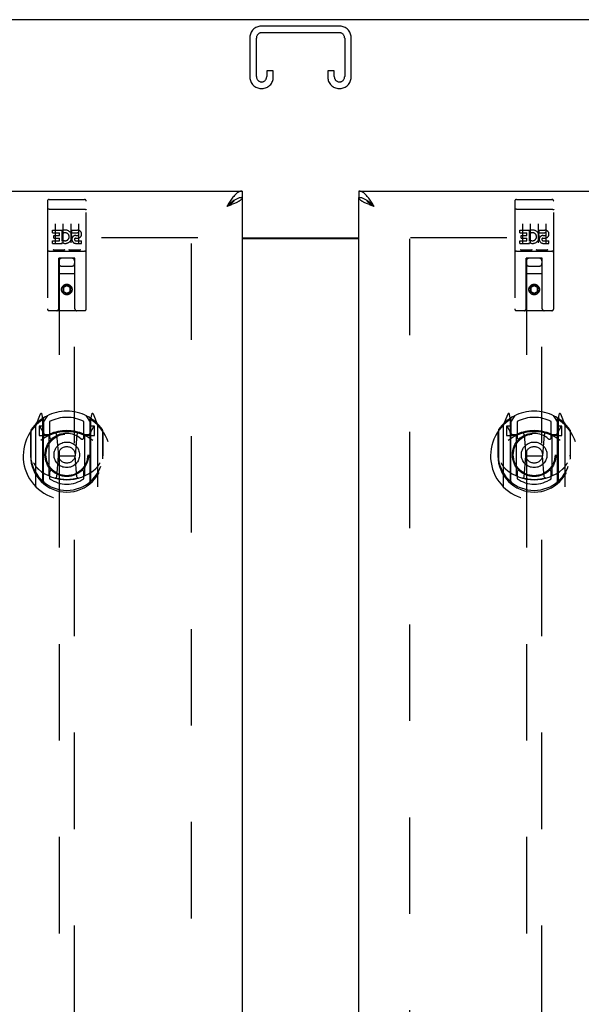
# Model space of a CAD drawing. Header units: inches. Extents: x 0 to 281, y 0 to 182.
# Tile 13 of 20: x 87.54 to 96.55, y 122.2 to 138. Entities that reach past the tile are written whole.
import ezdxf

# ---------------------------------------------------------------- set-up
doc = ezdxf.new("R2010")
doc.units = ezdxf.units.IN
doc.header["$LTSCALE"] = 15.47
doc.header["$MEASUREMENT"] = 0
doc.linetypes.add('HIDDEN', pattern=[0.2, 0.1, -0.1])
doc.layers.get('0').update_dxf_attribs({"linetype": 'CONTINUOUS'})
for name, color, linetype in [('02___PRT_ALL_AXES', 7, 'CONTINUOUS'), ('DEFAULT_2', 8, 'HIDDEN'), ('DIMENSIONS', 7, 'CONTINUOUS')]:
    doc.layers.add(name, color=color, linetype=linetype)
doc.styles.get("Standard").update_dxf_attribs({"font": 'arial.ttf'})
doc.dimstyles.new('DIMSTYLE_1', dxfattribs={"dimtxt": 1.240909, "dimasz": 1.654545, "dimexe": 0.09, "dimexo": 0.07, "dimgap": 0.0375, "dimtad": 0, "dimtih": 1, "dimtoh": 1, "dimzin": 4, "dimdsep": 46, "dimtxsty": 'Standard', "dimblk": '_FILLED', "dimblk1": '_FILLED', "dimblk2": '_FILLED', "dimcen": 0.09, "dimazin": 1, "dimtfac": 1, "dimtdec": 3, "dimtofl": 0, "dimtmove": 0, "dimatfit": 3, "dimldrblk": '_FILLED', "dimfxl": 1, "dimtolj": 1, "dimtzin": 4, "dimarcsym": 0})

# ---------------------------------------------------------------- blocks, each defined once
blk = doc.blocks.new('_FILLED')
at = {"color": 0, "linetype": 'ByBlock'}
blk.add_solid([(0, 0), (-1, 0.2), (-1, -0.2)], dxfattribs=at)
blk = doc.blocks.new('*D8')
at = {"layer": 'DIMENSIONS', "color": 2, "linetype": 'Continuous'}
for p, q in [((92.98, 112.002), (89.671, 112.002)), ((96.605, 112.002), (99.74, 112.002))]:
    blk.add_line(p, q, dxfattribs=at)
at = {"layer": 'DIMENSIONS', "color": 2, "linetype": 'Continuous', "xscale": 1.6545454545, "yscale": 1.6545454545, "zscale": 1.6545454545}
blk.add_blockref('_FILLED', (92.98, 112.002), dxfattribs=at)
at = {"layer": 'DIMENSIONS', "color": 2, "linetype": 'Continuous', "xscale": 1.6545454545, "yscale": 1.6545454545, "zscale": 1.6545454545, "rotation": 180}
blk.add_blockref('_FILLED', (96.605, 112.002), dxfattribs=at)
at = {"layer": 'DIMENSIONS', "color": 2, "linetype": 'Continuous', "insert": (100.361, 112.623), "char_height": 1.2409, "width": 3.37214, "attachment_point": 1, "line_spacing_factor": 0.9}
blk.add_mtext('3.63', dxfattribs=at)
blk = doc.blocks.new('*D16')
at = {"layer": 'DIMENSIONS', "color": 2, "linetype": 'Continuous'}
for p, q in [((87.48, 107.851), (84.61, 107.851)), ((91.105, 107.851), (94.414, 107.851))]:
    blk.add_line(p, q, dxfattribs=at)
at = {"layer": 'DIMENSIONS', "color": 2, "linetype": 'Continuous', "xscale": 1.6545454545, "yscale": 1.6545454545, "zscale": 1.6545454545}
blk.add_blockref('_FILLED', (87.48, 107.851), dxfattribs=at)
at = {"layer": 'DIMENSIONS', "color": 2, "linetype": 'Continuous', "xscale": 1.6545454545, "yscale": 1.6545454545, "zscale": 1.6545454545, "rotation": 180}
blk.add_blockref('_FILLED', (91.105, 107.851), dxfattribs=at)
at = {"layer": 'DIMENSIONS', "color": 2, "linetype": 'Continuous', "insert": (83.99, 108.472), "char_height": 1.2409, "width": 3.37214, "attachment_point": 3, "line_spacing_factor": 0.9}
blk.add_mtext('3.63', dxfattribs=at)

msp = doc.modelspace()

# ---------------------------------------------------------------- linework, layer by layer
at = {"color": 3, "linetype": 'Continuous'}
for p, q in [((127.99, 137.999), (56.094, 137.999)), ((56.417, 135.249), (91.105, 135.249)), ((92.98, 135.249), (127.667, 135.249)), ((91.105, 135.145), (91.105, 54.853)), ((92.98, 54.853), (92.98, 135.145)), ((90.89, 135.014), (90.858, 135.002)), ((91.105, 134.499), (92.98, 134.499)), ((92.98, 134.484), (91.105, 134.484))]:
    msp.add_line(p, q, dxfattribs=at)
at = {"color": 7, "linetype": 'Continuous'}
for p, q in [((91.105, 135.249), (91.105, 135.145)), ((92.98, 135.249), (92.98, 135.145)), ((91.004, 135.116), (90.993, 135.11)), ((93.103, 135.103), (93.092, 135.11))]:
    msp.add_line(p, q, dxfattribs=at)
at = {"color": 3, "linetype": 'Continuous'}
for points in [[(91.105, 135.249), (91.094, 135.248), (91.082, 135.246), (91.071, 135.243), (91.06, 135.239), (91.049, 135.233), (91.037, 135.227), (91.026, 135.219), (91.015, 135.21), (91.004, 135.2), (90.993, 135.189), (90.981, 135.177), (90.97, 135.164), (90.959, 135.15)], [(93.137, 135.136), (93.125, 135.15), (93.114, 135.164), (93.103, 135.177), (93.092, 135.189), (93.081, 135.2), (93.069, 135.21), (93.058, 135.219), (93.047, 135.227), (93.036, 135.233), (93.025, 135.239), (93.013, 135.243), (93.002, 135.246), (92.991, 135.248), (92.98, 135.249)], [(90.959, 135.15), (90.948, 135.136), (90.937, 135.12), (90.925, 135.105), (90.914, 135.088), (90.903, 135.072), (90.892, 135.055), (90.881, 135.037), (90.869, 135.02), (90.858, 135.002)], [(91.008, 135.062), (90.995, 135.056), (90.981, 135.05), (90.967, 135.044), (90.953, 135.038), (90.937, 135.032), (90.922, 135.026), (90.906, 135.02), (90.89, 135.014)], [(91.105, 135.145), (91.104, 135.139), (91.103, 135.133), (91.1, 135.127), (91.096, 135.121), (91.092, 135.115), (91.086, 135.109), (91.079, 135.103), (91.072, 135.097), (91.063, 135.091), (91.054, 135.085), (91.044, 135.08), (91.033, 135.074), (91.021, 135.068), (91.008, 135.062)], [(93.089, 135.056), (93.076, 135.062), (93.064, 135.068), (93.052, 135.074), (93.041, 135.08), (93.031, 135.085), (93.021, 135.091), (93.013, 135.097), (93.005, 135.103), (92.998, 135.109), (92.993, 135.115), (92.988, 135.121), (92.984, 135.127), (92.982, 135.133), (92.98, 135.139), (92.98, 135.145)], [(93.226, 135.002), (93.194, 135.014), (93.178, 135.02), (93.162, 135.026), (93.147, 135.032), (93.132, 135.038), (93.117, 135.044), (93.103, 135.05), (93.089, 135.056)], [(93.226, 135.002), (93.215, 135.02), (93.204, 135.037), (93.193, 135.055), (93.181, 135.072), (93.17, 135.088), (93.159, 135.105), (93.148, 135.12), (93.137, 135.136)]]:
    msp.add_lwpolyline(points, dxfattribs=at)
at = {"color": 7, "linetype": 'Continuous'}
for points in [[(90.993, 135.11), (90.981, 135.103), (90.97, 135.096), (90.959, 135.088), (90.948, 135.079), (90.937, 135.071), (90.925, 135.062), (90.914, 135.052), (90.903, 135.042), (90.892, 135.033), (90.881, 135.023), (90.869, 135.012), (90.858, 135.002)], [(90.989, 135.108), (90.985, 135.102), (90.98, 135.095), (90.974, 135.088), (90.967, 135.081), (90.959, 135.074), (90.951, 135.066), (90.942, 135.059), (90.933, 135.052), (90.923, 135.045), (90.913, 135.038), (90.902, 135.031), (90.891, 135.024), (90.881, 135.017), (90.869, 135.009), (90.858, 135.002)], [(91.105, 135.145), (91.094, 135.144), (91.082, 135.143), (91.071, 135.142), (91.06, 135.139), (91.049, 135.136), (91.037, 135.132), (91.026, 135.127), (91.015, 135.122), (91.004, 135.116)], [(93.092, 135.11), (93.081, 135.116), (93.069, 135.122), (93.058, 135.127), (93.047, 135.132), (93.036, 135.136), (93.025, 135.139), (93.013, 135.142), (93.002, 135.143), (92.991, 135.144), (92.98, 135.145)], [(93.226, 135.002), (93.215, 135.009), (93.204, 135.017), (93.193, 135.024), (93.182, 135.031), (93.172, 135.038), (93.162, 135.045), (93.152, 135.052), (93.142, 135.059), (93.134, 135.066), (93.125, 135.074), (93.118, 135.081), (93.111, 135.088), (93.105, 135.095), (93.099, 135.102), (93.096, 135.108)], [(93.226, 135.002), (93.215, 135.012), (93.204, 135.023), (93.193, 135.033), (93.181, 135.042), (93.17, 135.052), (93.159, 135.062), (93.148, 135.071), (93.137, 135.079), (93.125, 135.088), (93.114, 135.096), (93.103, 135.103)]]:
    msp.add_lwpolyline(points, dxfattribs=at)
at = {"layer": '02___PRT_ALL_AXES', "color": 8, "linetype": 'HIDDEN'}
for p, q in [((88.01, 135.116), (88.575, 135.116)), ((95.51, 135.116), (96.075, 135.116)), ((88.06, 134.581), (88.06, 134.624)), ((88.06, 134.624), (88.217, 134.624)), ((88.06, 134.581), (88.174, 134.581)), ((88.174, 134.539), (88.174, 134.581)), ((88.217, 134.446), (88.217, 134.624)), ((88.241, 134.575), (88.224, 134.615)), ((88.373, 134.581), (88.373, 134.624)), ((88.373, 134.624), (88.465, 134.624)), ((88.373, 134.581), (88.465, 134.581)), ((95.56, 134.581), (95.56, 134.624)), ((95.56, 134.624), (95.717, 134.624)), ((95.56, 134.581), (95.674, 134.581)), ((95.674, 134.539), (95.674, 134.581)), ((95.717, 134.446), (95.717, 134.624)), ((95.741, 134.575), (95.724, 134.615)), ((95.873, 134.581), (95.873, 134.624)), ((95.873, 134.624), (95.965, 134.624)), ((95.873, 134.581), (95.965, 134.581)), ((88.06, 134.41), (88.06, 134.453)), ((88.06, 134.453), (88.174, 134.453)), ((88.082, 134.496), (88.082, 134.539)), ((88.082, 134.539), (88.174, 134.539)), ((88.082, 134.496), (88.174, 134.496)), ((88.174, 134.453), (88.174, 134.496)), ((88.217, 134.446), (88.23, 134.465)), ((88.217, 134.41), (88.217, 134.423)), ((88.22, 134.421), (88.217, 134.423)), ((88.433, 134.496), (88.479, 134.496)), ((88.437, 134.537), (88.465, 134.537)), ((88.437, 134.453), (88.529, 134.453)), ((88.529, 134.41), (88.529, 134.453)), ((95.56, 134.41), (95.56, 134.453)), ((95.56, 134.453), (95.674, 134.453)), ((95.582, 134.496), (95.582, 134.539)), ((95.582, 134.539), (95.674, 134.539)), ((95.582, 134.496), (95.674, 134.496)), ((95.674, 134.453), (95.674, 134.496)), ((95.717, 134.446), (95.73, 134.465)), ((95.717, 134.41), (95.717, 134.423)), ((95.72, 134.421), (95.717, 134.423)), ((95.933, 134.496), (95.979, 134.496)), ((95.937, 134.537), (95.965, 134.537)), ((95.937, 134.453), (96.029, 134.453)), ((96.029, 134.41), (96.029, 134.453)), ((88.01, 134.288), (88.575, 134.288)), ((88.06, 134.41), (88.217, 134.41)), ((88.437, 134.41), (88.529, 134.41)), ((95.51, 134.288), (96.075, 134.288)), ((95.56, 134.41), (95.717, 134.41)), ((95.937, 134.41), (96.029, 134.41))]:
    msp.add_line(p, q, dxfattribs=at)
for centre in [(88.292, 133.671), (95.792, 133.671)]:
    msp.add_circle(centre, 0.085, dxfattribs=at)
for centre, radius, start, end in [((88.266, 134.517), 0.107, 244.2636, 113.4027), ((88.266, 134.517), 0.0639, 234.8895, 113.4026), ((88.465, 134.559), 0.0644, 282.2995, 90.0775), ((88.465, 134.559), 0.0219, 269.9011, 90), ((95.766, 134.517), 0.107, 244.2636, 113.4027), ((95.766, 134.517), 0.0639, 234.8895, 113.4026), ((95.965, 134.559), 0.0644, 282.2995, 90.0775), ((95.965, 134.559), 0.0219, 269.9011, 90), ((88.437, 134.474), 0.0635, 90, 270), ((88.437, 134.475), 0.0219, 100.307, 270), ((95.937, 134.474), 0.0635, 90, 270), ((95.937, 134.475), 0.0219, 100.307, 270)]:
    msp.add_arc(centre, radius, start, end, dxfattribs=at)
at = {"layer": 'DEFAULT_2', "color": 8, "linetype": 'HIDDEN'}
for p, q in [((92.675, 137.895), (91.41, 137.895)), ((91.424, 137.791), (92.661, 137.791)), ((91.23, 137.715), (91.23, 137.075)), ((91.334, 137.089), (91.334, 137.701)), ((92.751, 137.701), (92.751, 137.089)), ((92.855, 137.075), (92.855, 137.715)), ((91.501, 137.176), (91.501, 137.089)), ((91.605, 137.176), (91.501, 137.176)), ((91.605, 137.075), (91.605, 137.176)), ((92.48, 137.176), (92.48, 137.075)), ((92.584, 137.176), (92.48, 137.176)), ((92.584, 137.089), (92.584, 137.176)), ((91.41, 136.895), (91.425, 136.895)), ((92.66, 136.895), (92.675, 136.895)), ((87.98, 135.086), (87.98, 133.361)), ((88.075, 135.116), (88.26, 135.116)), ((88.325, 135.116), (88.51, 135.116)), ((88.605, 133.361), (88.605, 135.086)), ((95.48, 135.086), (95.48, 133.361)), ((95.575, 135.116), (95.76, 135.116)), ((95.825, 135.116), (96.01, 135.116)), ((96.105, 133.361), (96.105, 135.086)), ((87.996, 134.958), (87.996, 134.957)), ((87.997, 134.958), (87.996, 134.958)), ((87.998, 134.958), (87.997, 134.958)), ((87.999, 134.958), (87.998, 134.958)), ((87.999, 134.958), (87.999, 134.958)), ((88, 134.958), (87.999, 134.958)), ((88.001, 134.958), (88, 134.958)), ((88.002, 134.958), (88.001, 134.958)), ((88.003, 134.958), (88.002, 134.958)), ((88.003, 134.958), (88.003, 134.958)), ((88.004, 134.958), (88.003, 134.958)), ((88.005, 134.958), (88.004, 134.958)), ((88.006, 134.958), (88.005, 134.958)), ((88.007, 134.958), (88.006, 134.958)), ((88.008, 134.958), (88.007, 134.958)), ((88.008, 134.958), (88.008, 134.958)), ((88.009, 134.958), (88.008, 134.958)), ((88.009, 134.958), (88.575, 134.958)), ((88.575, 134.958), (88.576, 134.958)), ((88.576, 134.958), (88.576, 134.958)), ((88.576, 134.958), (88.577, 134.958)), ((88.577, 134.958), (88.578, 134.958)), ((88.578, 134.958), (88.579, 134.958)), ((88.579, 134.958), (88.58, 134.958)), ((88.58, 134.958), (88.581, 134.958)), ((88.581, 134.958), (88.581, 134.958)), ((88.581, 134.958), (88.582, 134.958)), ((88.582, 134.958), (88.583, 134.958)), ((88.583, 134.958), (88.584, 134.958)), ((88.584, 134.958), (88.585, 134.958)), ((88.585, 134.958), (88.585, 134.958)), ((88.585, 134.958), (88.586, 134.958)), ((88.586, 134.958), (88.587, 134.958)), ((88.587, 134.958), (88.588, 134.958)), ((95.496, 134.958), (95.496, 134.957)), ((95.498, 134.958), (95.497, 134.958)), ((95.499, 134.958), (95.498, 134.958)), ((95.5, 134.958), (95.499, 134.958)), ((95.501, 134.958), (95.5, 134.958)), ((95.501, 134.958), (95.501, 134.958)), ((95.502, 134.958), (95.501, 134.958)), ((95.503, 134.958), (95.502, 134.958)), ((95.504, 134.958), (95.503, 134.958)), ((95.505, 134.958), (95.504, 134.958)), ((95.506, 134.958), (95.505, 134.958)), ((95.506, 134.958), (95.506, 134.958)), ((95.507, 134.958), (95.506, 134.958)), ((95.508, 134.958), (95.507, 134.958)), ((95.509, 134.958), (95.508, 134.958)), ((95.51, 134.958), (95.509, 134.958)), ((95.51, 134.958), (96.075, 134.958)), ((96.075, 134.958), (96.076, 134.958)), ((96.076, 134.958), (96.077, 134.958)), ((96.077, 134.958), (96.078, 134.958)), ((96.078, 134.958), (96.078, 134.958)), ((96.078, 134.958), (96.079, 134.958)), ((96.079, 134.958), (96.08, 134.958)), ((96.08, 134.958), (96.081, 134.958)), ((96.081, 134.958), (96.082, 134.958)), ((96.082, 134.958), (96.083, 134.958)), ((96.083, 134.958), (96.083, 134.958)), ((96.083, 134.958), (96.084, 134.958)), ((96.084, 134.958), (96.085, 134.958)), ((96.085, 134.958), (96.086, 134.958)), ((96.086, 134.958), (96.087, 134.958)), ((96.087, 134.958), (96.087, 134.958)), ((96.087, 134.958), (96.088, 134.958)), ((88.105, 134.725), (88.105, 134.419)), ((88.23, 134.725), (88.23, 134.419)), ((88.355, 134.725), (88.355, 134.419)), ((88.48, 134.725), (88.48, 134.419)), ((95.605, 134.725), (95.605, 134.419)), ((95.73, 134.725), (95.73, 134.419)), ((95.855, 134.725), (95.855, 134.419)), ((95.98, 134.725), (95.98, 134.419)), ((90.396, 134.499), (57.792, 134.499)), ((90.292, 55.514), (90.292, 134.484)), ((126.292, 134.499), (93.688, 134.499)), ((93.792, 134.484), (93.792, 55.514)), ((88.01, 134.288), (88.575, 134.288)), ((95.51, 134.288), (96.075, 134.288)), ((95.753, 134.304), (95.581, 134.304)), ((96.003, 134.304), (95.831, 134.304)), ((88.162, 133.361), (88.166, 134.171)), ((88.167, 134.171), (88.166, 134.171)), ((88.167, 134.171), (88.167, 97.17)), ((88.417, 134.171), (88.167, 134.171)), ((88.417, 97.17), (88.417, 134.171)), ((88.419, 134.171), (88.417, 134.171)), ((88.422, 133.361), (88.419, 134.171)), ((95.662, 133.361), (95.666, 134.171)), ((95.667, 134.171), (95.666, 134.171)), ((95.667, 134.171), (95.667, 97.17)), ((95.917, 134.171), (95.667, 134.171)), ((95.917, 97.17), (95.917, 134.171)), ((95.919, 134.171), (95.917, 134.171)), ((95.922, 133.361), (95.919, 134.171)), ((88.207, 134.046), (88.377, 134.046)), ((95.707, 134.046), (95.877, 134.046)), ((88.42, 133.921), (88.165, 133.921)), ((95.92, 133.921), (95.665, 133.921)), ((88.292, 133.743), (88.23, 133.707)), ((88.23, 133.707), (88.23, 133.635)), ((88.23, 133.707), (88.24, 133.701)), ((88.23, 133.635), (88.24, 133.641)), ((88.23, 133.635), (88.292, 133.599)), ((88.292, 133.732), (88.24, 133.701)), ((88.24, 133.701), (88.24, 133.641)), ((88.24, 133.641), (88.292, 133.61)), ((88.292, 133.743), (88.292, 133.732)), ((88.355, 133.707), (88.292, 133.743)), ((88.345, 133.701), (88.292, 133.732)), ((88.292, 133.61), (88.345, 133.641)), ((88.292, 133.599), (88.355, 133.635)), ((88.355, 133.707), (88.345, 133.701)), ((88.345, 133.641), (88.345, 133.701)), ((88.355, 133.635), (88.345, 133.641)), ((88.355, 133.635), (88.355, 133.707)), ((95.792, 133.743), (95.73, 133.707)), ((95.73, 133.707), (95.73, 133.635)), ((95.73, 133.707), (95.74, 133.701)), ((95.73, 133.635), (95.74, 133.641)), ((95.73, 133.635), (95.792, 133.599)), ((95.792, 133.732), (95.74, 133.701)), ((95.74, 133.701), (95.74, 133.641)), ((95.74, 133.641), (95.792, 133.61)), ((95.792, 133.743), (95.792, 133.732)), ((95.855, 133.707), (95.792, 133.743)), ((95.845, 133.701), (95.792, 133.732)), ((95.792, 133.61), (95.845, 133.641)), ((95.792, 133.599), (95.855, 133.635)), ((95.855, 133.707), (95.845, 133.701)), ((95.845, 133.641), (95.845, 133.701)), ((95.855, 133.635), (95.845, 133.641)), ((95.855, 133.635), (95.855, 133.707)), ((88.292, 133.599), (88.292, 133.61)), ((95.792, 133.599), (95.792, 133.61)), ((88.575, 133.331), (88.01, 133.331)), ((96.075, 133.331), (95.51, 133.331)), ((87.867, 131.671), (87.797, 131.496)), ((87.889, 131.591), (87.888, 131.591)), ((87.888, 131.591), (87.888, 131.591)), ((87.888, 131.591), (87.888, 131.591)), ((87.91, 131.588), (87.896, 131.668)), ((87.91, 130.571), (87.91, 131.588)), ((87.917, 131.54), (87.987, 131.649)), ((87.917, 130.596), (87.917, 131.599)), ((87.92, 131.575), (87.92, 131.367)), ((88.597, 131.649), (88.667, 131.54)), ((88.665, 131.367), (88.665, 131.575)), ((88.667, 130.596), (88.667, 131.599)), ((88.689, 131.668), (88.675, 131.588)), ((88.675, 131.588), (88.675, 130.571)), ((88.696, 131.591), (88.692, 131.594)), ((88.788, 131.496), (88.718, 131.671)), ((95.367, 131.671), (95.297, 131.496)), ((95.389, 131.591), (95.388, 131.591)), ((95.388, 131.591), (95.388, 131.591)), ((95.388, 131.591), (95.388, 131.591)), ((95.41, 131.588), (95.396, 131.668)), ((95.41, 130.571), (95.41, 131.588)), ((95.417, 131.54), (95.487, 131.649)), ((95.417, 130.596), (95.417, 131.599)), ((95.42, 131.575), (95.42, 131.367)), ((96.097, 131.649), (96.167, 131.54)), ((96.165, 131.367), (96.165, 131.575)), ((96.167, 130.596), (96.167, 131.599)), ((96.189, 131.668), (96.175, 131.588)), ((96.175, 131.588), (96.175, 130.571)), ((96.196, 131.591), (96.192, 131.594)), ((96.288, 131.496), (96.218, 131.671)), ((87.717, 131.412), (87.717, 130.955)), ((87.792, 131.485), (87.792, 130.518)), ((87.85, 131.48), (87.85, 131.33)), ((87.917, 131.48), (87.85, 131.48)), ((87.858, 131.473), (87.887, 131.427)), ((88.017, 131.553), (88.017, 131.3)), ((88.567, 131.3), (88.567, 131.553)), ((88.735, 131.48), (88.667, 131.48)), ((88.697, 131.427), (88.726, 131.473)), ((88.735, 131.33), (88.735, 131.48)), ((88.792, 130.518), (88.792, 131.485)), ((88.867, 131.412), (88.867, 130.955)), ((95.217, 131.412), (95.217, 130.955)), ((95.292, 131.485), (95.292, 130.518)), ((95.35, 131.48), (95.35, 131.33)), ((95.417, 131.48), (95.35, 131.48)), ((95.358, 131.473), (95.387, 131.427)), ((95.517, 131.553), (95.517, 131.3)), ((96.067, 131.3), (96.067, 131.553)), ((96.235, 131.48), (96.167, 131.48)), ((96.197, 131.427), (96.226, 131.473)), ((96.235, 131.33), (96.235, 131.48)), ((96.292, 130.518), (96.292, 131.485)), ((96.367, 131.412), (96.367, 130.955)), ((87.71, 131.39), (87.71, 131.001)), ((87.85, 131.33), (87.91, 131.33)), ((88.01, 131.329), (87.937, 131.329)), ((87.94, 131.347), (88.006, 131.347)), ((88.01, 130.688), (88.01, 131.319)), ((88.129, 131.346), (88.16, 131.001)), ((88.455, 131.346), (88.425, 131.001)), ((88.647, 131.329), (88.575, 131.329)), ((88.575, 131.319), (88.575, 130.688)), ((88.579, 131.347), (88.645, 131.347)), ((88.675, 131.33), (88.735, 131.33)), ((88.875, 131.001), (88.875, 131.39)), ((95.21, 131.39), (95.21, 131.001)), ((95.35, 131.33), (95.41, 131.33)), ((95.51, 131.329), (95.437, 131.329)), ((95.44, 131.347), (95.506, 131.347)), ((95.51, 130.688), (95.51, 131.319)), ((95.629, 131.346), (95.66, 131.001)), ((95.955, 131.346), (95.925, 131.001)), ((96.147, 131.329), (96.075, 131.329)), ((96.075, 131.319), (96.075, 130.688)), ((96.079, 131.347), (96.145, 131.347)), ((96.175, 131.33), (96.235, 131.33)), ((96.375, 131.001), (96.375, 131.39)), ((87.71, 131.001), (87.725, 131.001)), ((87.717, 130.955), (87.717, 130.952)), ((88.13, 130.662), (88.16, 131.001)), ((88.16, 131.001), (88.425, 131.001)), ((88.455, 130.662), (88.425, 131.001)), ((88.875, 131.001), (88.86, 131.001)), ((88.867, 130.955), (88.867, 130.952)), ((95.21, 131.001), (95.225, 131.001)), ((95.217, 130.955), (95.217, 130.952)), ((95.63, 130.662), (95.66, 131.001)), ((95.66, 131.001), (95.925, 131.001)), ((95.955, 130.662), (95.925, 131.001)), ((96.375, 131.001), (96.36, 131.001)), ((96.367, 130.955), (96.367, 130.952)), ((88.017, 130.739), (88.017, 130.636)), ((88.567, 130.636), (88.567, 130.739)), ((95.517, 130.739), (95.517, 130.636)), ((96.067, 130.636), (96.067, 130.739))]:
    msp.add_line(p, q, dxfattribs=at)
for points in [[(87.996, 134.957), (87.995, 134.957), (87.995, 134.957), (87.994, 134.957), (87.994, 134.957), (87.994, 134.957), (87.993, 134.957), (87.993, 134.957), (87.993, 134.957), (87.992, 134.957), (87.992, 134.957), (87.992, 134.957), (87.991, 134.957), (87.991, 134.957), (87.991, 134.957), (87.99, 134.957), (87.99, 134.956), (87.99, 134.956), (87.989, 134.956), (87.989, 134.956), (87.989, 134.956), (87.989, 134.956), (87.988, 134.956), (87.988, 134.956), (87.988, 134.956), (87.987, 134.956), (87.987, 134.956), (87.987, 134.956), (87.987, 134.956), (87.986, 134.956), (87.986, 134.955), (87.986, 134.955), (87.986, 134.955), (87.985, 134.955), (87.985, 134.955), (87.985, 134.955), (87.985, 134.955), (87.984, 134.955), (87.984, 134.955), (87.984, 134.955), (87.984, 134.955), (87.983, 134.954), (87.983, 134.954), (87.983, 134.954), (87.983, 134.954), (87.983, 134.954), (87.983, 134.954), (87.982, 134.954), (87.982, 134.954), (87.982, 134.954), (87.982, 134.954), (87.982, 134.954), (87.982, 134.953), (87.981, 134.953), (87.981, 134.953), (87.981, 134.953), (87.981, 134.953), (87.981, 134.953), (87.981, 134.953), (87.981, 134.953), (87.981, 134.953), (87.98, 134.953), (87.98, 134.952), (87.98, 134.952), (87.98, 134.952), (87.98, 134.952), (87.98, 134.952), (87.98, 134.952), (87.98, 134.952), (87.98, 134.952), (87.98, 134.952), (87.98, 134.952), (87.98, 134.951), (87.98, 134.951), (87.98, 134.951), (87.98, 134.951), (87.98, 134.951), (87.98, 134.951)], [(88.588, 134.958), (88.588, 134.957), (88.589, 134.957), (88.589, 134.957), (88.59, 134.957), (88.59, 134.957), (88.59, 134.957), (88.591, 134.957), (88.591, 134.957), (88.591, 134.957), (88.592, 134.957), (88.592, 134.957), (88.592, 134.957), (88.593, 134.957), (88.593, 134.957), (88.593, 134.957), (88.594, 134.957), (88.594, 134.957), (88.594, 134.956), (88.595, 134.956), (88.595, 134.956), (88.595, 134.956), (88.596, 134.956), (88.596, 134.956), (88.596, 134.956), (88.597, 134.956), (88.597, 134.956), (88.597, 134.956), (88.597, 134.956), (88.598, 134.956), (88.598, 134.956), (88.598, 134.956), (88.598, 134.955), (88.599, 134.955), (88.599, 134.955), (88.599, 134.955), (88.599, 134.955), (88.6, 134.955), (88.6, 134.955), (88.6, 134.955), (88.6, 134.955), (88.601, 134.955), (88.601, 134.955), (88.601, 134.954), (88.601, 134.954), (88.601, 134.954), (88.602, 134.954), (88.602, 134.954), (88.602, 134.954), (88.602, 134.954), (88.602, 134.954), (88.602, 134.954), (88.603, 134.954), (88.603, 134.954), (88.603, 134.953), (88.603, 134.953), (88.603, 134.953), (88.603, 134.953), (88.603, 134.953), (88.604, 134.953), (88.604, 134.953), (88.604, 134.953), (88.604, 134.953), (88.604, 134.953), (88.604, 134.952), (88.604, 134.952), (88.604, 134.952), (88.604, 134.952), (88.604, 134.952), (88.604, 134.952), (88.604, 134.952), (88.605, 134.952), (88.605, 134.952), (88.605, 134.952), (88.605, 134.951), (88.605, 134.951), (88.605, 134.951), (88.605, 134.951), (88.605, 134.951), (88.605, 134.951)], [(95.496, 134.957), (95.495, 134.957), (95.495, 134.957), (95.494, 134.957), (95.494, 134.957), (95.494, 134.957), (95.493, 134.957), (95.493, 134.957), (95.493, 134.957), (95.492, 134.957), (95.492, 134.957), (95.492, 134.957), (95.491, 134.957), (95.491, 134.957), (95.491, 134.957), (95.49, 134.957), (95.49, 134.956), (95.49, 134.956), (95.489, 134.956), (95.489, 134.956), (95.489, 134.956), (95.489, 134.956), (95.488, 134.956), (95.488, 134.956), (95.488, 134.956), (95.487, 134.956), (95.487, 134.956), (95.487, 134.956), (95.487, 134.956), (95.486, 134.956), (95.486, 134.955), (95.486, 134.955), (95.486, 134.955), (95.485, 134.955), (95.485, 134.955), (95.485, 134.955), (95.485, 134.955), (95.484, 134.955), (95.484, 134.955), (95.484, 134.955), (95.484, 134.955), (95.483, 134.954), (95.483, 134.954), (95.483, 134.954), (95.483, 134.954), (95.483, 134.954), (95.483, 134.954), (95.482, 134.954), (95.482, 134.954), (95.482, 134.954), (95.482, 134.954), (95.482, 134.954), (95.482, 134.953), (95.481, 134.953), (95.481, 134.953), (95.481, 134.953), (95.481, 134.953), (95.481, 134.953), (95.481, 134.953), (95.481, 134.953), (95.481, 134.953), (95.48, 134.953), (95.48, 134.952), (95.48, 134.952), (95.48, 134.952), (95.48, 134.952), (95.48, 134.952), (95.48, 134.952), (95.48, 134.952), (95.48, 134.952), (95.48, 134.952), (95.48, 134.952), (95.48, 134.951), (95.48, 134.951), (95.48, 134.951), (95.48, 134.951), (95.48, 134.951), (95.48, 134.951)], [(95.497, 134.958), (95.497, 134.958), (95.496, 134.958)], [(96.088, 134.958), (96.089, 134.957), (96.089, 134.957), (96.09, 134.957), (96.09, 134.957), (96.09, 134.957), (96.091, 134.957), (96.091, 134.957), (96.091, 134.957), (96.092, 134.957), (96.092, 134.957), (96.092, 134.957), (96.093, 134.957), (96.093, 134.957), (96.093, 134.957), (96.094, 134.957), (96.094, 134.957), (96.094, 134.956), (96.095, 134.956), (96.095, 134.956), (96.095, 134.956), (96.096, 134.956), (96.096, 134.956), (96.096, 134.956), (96.097, 134.956), (96.097, 134.956), (96.097, 134.956), (96.097, 134.956), (96.098, 134.956), (96.098, 134.956), (96.098, 134.956), (96.098, 134.955), (96.099, 134.955), (96.099, 134.955), (96.099, 134.955), (96.099, 134.955), (96.1, 134.955), (96.1, 134.955), (96.1, 134.955), (96.1, 134.955), (96.101, 134.955), (96.101, 134.955), (96.101, 134.954), (96.101, 134.954), (96.101, 134.954), (96.102, 134.954), (96.102, 134.954), (96.102, 134.954), (96.102, 134.954), (96.102, 134.954), (96.102, 134.954), (96.103, 134.954), (96.103, 134.954), (96.103, 134.953), (96.103, 134.953), (96.103, 134.953), (96.103, 134.953), (96.103, 134.953), (96.104, 134.953), (96.104, 134.953), (96.104, 134.953), (96.104, 134.953), (96.104, 134.953), (96.104, 134.952), (96.104, 134.952), (96.104, 134.952), (96.104, 134.952), (96.104, 134.952), (96.104, 134.952), (96.104, 134.952), (96.105, 134.952), (96.105, 134.952), (96.105, 134.952), (96.105, 134.951), (96.105, 134.951), (96.105, 134.951), (96.105, 134.951), (96.105, 134.951), (96.105, 134.951)], [(88.253, 134.304), (88.081, 134.304), (88.081, 134.304), (88.081, 134.304), (88.08, 134.304), (88.08, 134.304), (88.08, 134.304), (88.08, 134.304), (88.08, 134.304), (88.08, 134.304), (88.079, 134.304), (88.079, 134.304), (88.079, 134.304), (88.079, 134.304), (88.079, 134.304), (88.078, 134.304), (88.078, 134.305), (88.078, 134.305), (88.078, 134.305), (88.078, 134.305), (88.078, 134.305), (88.078, 134.305), (88.077, 134.305), (88.077, 134.305), (88.077, 134.305), (88.077, 134.305), (88.077, 134.305), (88.077, 134.305), (88.077, 134.305), (88.076, 134.305), (88.076, 134.305), (88.076, 134.305), (88.076, 134.305), (88.076, 134.305), (88.076, 134.305), (88.076, 134.305), (88.076, 134.305), (88.076, 134.305), (88.075, 134.305), (88.075, 134.305), (88.075, 134.305), (88.075, 134.305), (88.075, 134.305), (88.075, 134.305), (88.075, 134.305), (88.075, 134.305), (88.075, 134.306)], [(88.26, 134.306), (88.26, 134.305), (88.26, 134.305), (88.259, 134.305), (88.259, 134.305), (88.259, 134.305), (88.259, 134.305), (88.259, 134.305), (88.259, 134.305), (88.259, 134.305), (88.259, 134.305), (88.259, 134.305), (88.259, 134.305), (88.258, 134.305), (88.258, 134.305), (88.258, 134.305), (88.258, 134.305), (88.258, 134.305), (88.258, 134.305), (88.258, 134.305), (88.258, 134.305), (88.257, 134.305), (88.257, 134.305), (88.257, 134.305), (88.257, 134.305), (88.257, 134.305), (88.257, 134.305), (88.257, 134.305), (88.256, 134.305), (88.256, 134.305), (88.256, 134.305), (88.256, 134.304), (88.256, 134.304), (88.256, 134.304), (88.255, 134.304), (88.255, 134.304), (88.255, 134.304), (88.255, 134.304), (88.255, 134.304), (88.255, 134.304), (88.254, 134.304), (88.254, 134.304), (88.254, 134.304), (88.254, 134.304), (88.254, 134.304), (88.253, 134.304), (88.253, 134.304)], [(88.503, 134.304), (88.331, 134.304), (88.331, 134.304), (88.331, 134.304), (88.33, 134.304), (88.33, 134.304), (88.33, 134.304), (88.33, 134.304), (88.33, 134.304), (88.33, 134.304), (88.329, 134.304), (88.329, 134.304), (88.329, 134.304), (88.329, 134.304), (88.329, 134.304), (88.328, 134.304), (88.328, 134.305), (88.328, 134.305), (88.328, 134.305), (88.328, 134.305), (88.328, 134.305), (88.328, 134.305), (88.327, 134.305), (88.327, 134.305), (88.327, 134.305), (88.327, 134.305), (88.327, 134.305), (88.327, 134.305), (88.327, 134.305), (88.326, 134.305), (88.326, 134.305), (88.326, 134.305), (88.326, 134.305), (88.326, 134.305), (88.326, 134.305), (88.326, 134.305), (88.326, 134.305), (88.326, 134.305), (88.325, 134.305), (88.325, 134.305), (88.325, 134.305), (88.325, 134.305), (88.325, 134.305), (88.325, 134.305), (88.325, 134.305), (88.325, 134.305), (88.325, 134.306)], [(88.51, 134.306), (88.51, 134.305), (88.51, 134.305), (88.509, 134.305), (88.509, 134.305), (88.509, 134.305), (88.509, 134.305), (88.509, 134.305), (88.509, 134.305), (88.509, 134.305), (88.509, 134.305), (88.509, 134.305), (88.509, 134.305), (88.508, 134.305), (88.508, 134.305), (88.508, 134.305), (88.508, 134.305), (88.508, 134.305), (88.508, 134.305), (88.508, 134.305), (88.508, 134.305), (88.507, 134.305), (88.507, 134.305), (88.507, 134.305), (88.507, 134.305), (88.507, 134.305), (88.507, 134.305), (88.507, 134.305), (88.506, 134.305), (88.506, 134.305), (88.506, 134.305), (88.506, 134.304), (88.506, 134.304), (88.506, 134.304), (88.505, 134.304), (88.505, 134.304), (88.505, 134.304), (88.505, 134.304), (88.505, 134.304), (88.505, 134.304), (88.504, 134.304), (88.504, 134.304), (88.504, 134.304), (88.504, 134.304), (88.504, 134.304), (88.503, 134.304), (88.503, 134.304)], [(95.581, 134.304), (95.581, 134.304), (95.581, 134.304), (95.581, 134.304), (95.58, 134.304), (95.58, 134.304), (95.58, 134.304), (95.58, 134.304), (95.58, 134.304), (95.58, 134.304), (95.579, 134.304), (95.579, 134.304), (95.579, 134.304), (95.579, 134.304), (95.579, 134.304), (95.578, 134.304), (95.578, 134.305), (95.578, 134.305), (95.578, 134.305), (95.578, 134.305), (95.578, 134.305), (95.578, 134.305), (95.577, 134.305), (95.577, 134.305), (95.577, 134.305), (95.577, 134.305), (95.577, 134.305), (95.577, 134.305), (95.577, 134.305), (95.576, 134.305), (95.576, 134.305), (95.576, 134.305), (95.576, 134.305), (95.576, 134.305), (95.576, 134.305), (95.576, 134.305), (95.576, 134.305), (95.576, 134.305), (95.575, 134.305), (95.575, 134.305), (95.575, 134.305), (95.575, 134.305), (95.575, 134.305), (95.575, 134.305), (95.575, 134.305), (95.575, 134.305), (95.575, 134.306)], [(95.76, 134.306), (95.76, 134.305), (95.76, 134.305), (95.759, 134.305), (95.759, 134.305), (95.759, 134.305), (95.759, 134.305), (95.759, 134.305), (95.759, 134.305), (95.759, 134.305), (95.759, 134.305), (95.759, 134.305), (95.759, 134.305), (95.758, 134.305), (95.758, 134.305), (95.758, 134.305), (95.758, 134.305), (95.758, 134.305), (95.758, 134.305), (95.758, 134.305), (95.758, 134.305), (95.757, 134.305), (95.757, 134.305), (95.757, 134.305), (95.757, 134.305), (95.757, 134.305), (95.757, 134.305), (95.757, 134.305), (95.756, 134.305), (95.756, 134.305), (95.756, 134.305), (95.756, 134.304), (95.756, 134.304), (95.756, 134.304), (95.755, 134.304), (95.755, 134.304), (95.755, 134.304), (95.755, 134.304), (95.755, 134.304), (95.755, 134.304), (95.754, 134.304), (95.754, 134.304), (95.754, 134.304), (95.754, 134.304), (95.754, 134.304), (95.753, 134.304)], [(95.831, 134.304), (95.831, 134.304), (95.831, 134.304), (95.831, 134.304), (95.83, 134.304), (95.83, 134.304), (95.83, 134.304), (95.83, 134.304), (95.83, 134.304), (95.83, 134.304), (95.829, 134.304), (95.829, 134.304), (95.829, 134.304), (95.829, 134.304), (95.829, 134.304), (95.828, 134.304), (95.828, 134.305), (95.828, 134.305), (95.828, 134.305), (95.828, 134.305), (95.828, 134.305), (95.828, 134.305), (95.827, 134.305), (95.827, 134.305), (95.827, 134.305), (95.827, 134.305), (95.827, 134.305), (95.827, 134.305), (95.827, 134.305), (95.826, 134.305), (95.826, 134.305), (95.826, 134.305), (95.826, 134.305), (95.826, 134.305), (95.826, 134.305), (95.826, 134.305), (95.826, 134.305), (95.826, 134.305), (95.825, 134.305), (95.825, 134.305), (95.825, 134.305), (95.825, 134.305), (95.825, 134.305), (95.825, 134.305), (95.825, 134.305), (95.825, 134.305), (95.825, 134.306)], [(96.01, 134.306), (96.01, 134.305), (96.01, 134.305), (96.009, 134.305), (96.009, 134.305), (96.009, 134.305), (96.009, 134.305), (96.009, 134.305), (96.009, 134.305), (96.009, 134.305), (96.009, 134.305), (96.009, 134.305), (96.009, 134.305), (96.008, 134.305), (96.008, 134.305), (96.008, 134.305), (96.008, 134.305), (96.008, 134.305), (96.008, 134.305), (96.008, 134.305), (96.008, 134.305), (96.007, 134.305), (96.007, 134.305), (96.007, 134.305), (96.007, 134.305), (96.007, 134.305), (96.007, 134.305), (96.007, 134.305), (96.006, 134.305), (96.006, 134.305), (96.006, 134.305), (96.006, 134.304), (96.006, 134.304), (96.006, 134.304), (96.005, 134.304), (96.005, 134.304), (96.005, 134.304), (96.005, 134.304), (96.005, 134.304), (96.005, 134.304), (96.004, 134.304), (96.004, 134.304), (96.004, 134.304), (96.004, 134.304), (96.004, 134.304), (96.003, 134.304)], [(87.76, 130.888), (87.763, 130.883), (87.766, 130.878), (87.769, 130.873), (87.772, 130.868), (87.775, 130.864), (87.777, 130.86), (87.78, 130.855), (87.783, 130.852), (87.785, 130.848), (87.788, 130.844), (87.79, 130.841), (87.792, 130.837), (87.795, 130.834), (87.797, 130.831), (87.799, 130.828), (87.802, 130.825), (87.804, 130.823), (87.806, 130.82), (87.808, 130.817), (87.81, 130.815), (87.812, 130.813), (87.814, 130.81), (87.816, 130.808), (87.818, 130.806), (87.82, 130.804), (87.821, 130.802), (87.823, 130.8), (87.825, 130.798), (87.827, 130.797), (87.828, 130.795), (87.83, 130.793), (87.832, 130.792), (87.833, 130.79), (87.835, 130.789), (87.836, 130.788), (87.838, 130.786)], [(88.747, 130.786), (88.748, 130.788), (88.75, 130.789), (88.751, 130.79), (88.753, 130.792), (88.754, 130.793), (88.756, 130.795), (88.758, 130.797), (88.759, 130.798), (88.761, 130.8), (88.763, 130.802), (88.765, 130.804), (88.767, 130.806), (88.769, 130.808), (88.771, 130.81), (88.772, 130.813), (88.774, 130.815), (88.777, 130.817), (88.779, 130.82), (88.781, 130.823), (88.783, 130.825), (88.785, 130.828), (88.787, 130.831), (88.79, 130.834), (88.792, 130.837), (88.794, 130.841), (88.797, 130.844), (88.799, 130.848), (88.802, 130.852), (88.805, 130.855), (88.807, 130.859), (88.81, 130.864), (88.813, 130.868), (88.816, 130.873), (88.819, 130.878), (88.822, 130.883), (88.825, 130.888)], [(95.26, 130.888), (95.263, 130.883), (95.266, 130.878), (95.269, 130.873), (95.272, 130.868), (95.275, 130.864), (95.277, 130.86), (95.28, 130.855), (95.283, 130.852), (95.285, 130.848), (95.288, 130.844), (95.29, 130.841), (95.292, 130.837), (95.295, 130.834), (95.297, 130.831), (95.299, 130.828), (95.302, 130.825), (95.304, 130.823), (95.306, 130.82), (95.308, 130.817), (95.31, 130.815), (95.312, 130.813), (95.314, 130.81), (95.316, 130.808), (95.318, 130.806), (95.32, 130.804), (95.321, 130.802), (95.323, 130.8), (95.325, 130.798), (95.327, 130.797), (95.328, 130.795), (95.33, 130.793), (95.332, 130.792), (95.333, 130.79), (95.335, 130.789), (95.336, 130.788), (95.338, 130.786)], [(96.247, 130.786), (96.248, 130.788), (96.25, 130.789), (96.251, 130.79), (96.253, 130.792), (96.254, 130.793), (96.256, 130.795), (96.258, 130.797), (96.259, 130.798), (96.261, 130.8), (96.263, 130.802), (96.265, 130.804), (96.267, 130.806), (96.269, 130.808), (96.271, 130.81), (96.272, 130.813), (96.274, 130.815), (96.277, 130.817), (96.279, 130.82), (96.281, 130.823), (96.283, 130.825), (96.285, 130.828), (96.287, 130.831), (96.29, 130.834), (96.292, 130.837), (96.294, 130.841), (96.297, 130.844), (96.299, 130.848), (96.302, 130.852), (96.305, 130.855), (96.307, 130.859), (96.31, 130.864), (96.313, 130.868), (96.316, 130.873), (96.319, 130.878), (96.322, 130.883), (96.325, 130.888)], [(88.48, 130.645), (88.475, 130.643), (88.469, 130.642), (88.464, 130.64), (88.459, 130.639), (88.453, 130.638), (88.448, 130.636), (88.442, 130.635), (88.437, 130.634), (88.431, 130.633), (88.426, 130.632), (88.42, 130.631), (88.415, 130.63), (88.409, 130.629), (88.404, 130.628), (88.398, 130.627), (88.393, 130.626), (88.387, 130.625), (88.382, 130.625), (88.376, 130.624), (88.37, 130.623), (88.365, 130.623), (88.359, 130.622), (88.354, 130.622), (88.348, 130.621), (88.343, 130.621), (88.337, 130.62), (88.331, 130.62), (88.326, 130.62), (88.32, 130.619), (88.315, 130.619), (88.309, 130.619), (88.303, 130.619), (88.298, 130.619), (88.292, 130.619), (88.287, 130.619), (88.281, 130.619), (88.275, 130.619), (88.27, 130.619), (88.264, 130.619), (88.259, 130.62), (88.253, 130.62), (88.247, 130.62), (88.242, 130.621), (88.236, 130.621), (88.231, 130.622), (88.225, 130.622), (88.22, 130.623), (88.214, 130.623), (88.208, 130.624), (88.203, 130.625), (88.197, 130.625), (88.192, 130.626), (88.186, 130.627), (88.181, 130.628), (88.175, 130.629), (88.17, 130.63), (88.164, 130.631), (88.159, 130.632), (88.153, 130.633), (88.148, 130.634), (88.142, 130.635), (88.137, 130.636), (88.131, 130.638), (88.126, 130.639), (88.12, 130.64), (88.115, 130.642), (88.11, 130.643), (88.104, 130.645)], [(95.98, 130.645), (95.975, 130.643), (95.969, 130.642), (95.964, 130.64), (95.959, 130.639), (95.953, 130.638), (95.948, 130.636), (95.942, 130.635), (95.937, 130.634), (95.931, 130.633), (95.926, 130.632), (95.92, 130.631), (95.915, 130.63), (95.909, 130.629), (95.904, 130.628), (95.898, 130.627), (95.893, 130.626), (95.887, 130.625), (95.882, 130.625), (95.876, 130.624), (95.87, 130.623), (95.865, 130.623), (95.859, 130.622), (95.854, 130.622), (95.848, 130.621), (95.843, 130.621), (95.837, 130.62), (95.831, 130.62), (95.826, 130.62), (95.82, 130.619), (95.815, 130.619), (95.809, 130.619), (95.803, 130.619), (95.798, 130.619), (95.792, 130.619), (95.787, 130.619), (95.781, 130.619), (95.775, 130.619), (95.77, 130.619), (95.764, 130.619), (95.759, 130.62), (95.753, 130.62), (95.747, 130.62), (95.742, 130.621), (95.736, 130.621), (95.731, 130.622), (95.725, 130.622), (95.72, 130.623), (95.714, 130.623), (95.708, 130.624), (95.703, 130.625), (95.697, 130.625), (95.692, 130.626), (95.686, 130.627), (95.681, 130.628), (95.675, 130.629), (95.67, 130.63), (95.664, 130.631), (95.659, 130.632), (95.653, 130.633), (95.648, 130.634), (95.642, 130.635), (95.637, 130.636), (95.631, 130.638), (95.626, 130.639), (95.62, 130.64), (95.615, 130.642), (95.61, 130.643), (95.604, 130.645)]]:
    msp.add_lwpolyline(points, dxfattribs=at)
for centre, radius in [((88.292, 133.671), 0.0845), ((95.792, 133.671), 0.0845), ((88.292, 131.019), 0.35), ((88.292, 131.019), 0.335), ((95.792, 131.019), 0.35), ((95.792, 131.019), 0.335), ((88.292, 131.019), 0.205), ((88.292, 131.019), 0.133), ((95.792, 131.019), 0.205), ((95.792, 131.019), 0.133)]:
    msp.add_circle(centre, radius, dxfattribs=at)
for centre, radius, start, end in [((91.41, 137.715), 0.18, 90, 180), ((92.675, 137.715), 0.18, 0, 90), ((91.424, 137.701), 0.09, 90, 180), ((92.661, 137.701), 0.09, 0, 90), ((91.41, 137.075), 0.18, 180, 270), ((91.424, 137.089), 0.09, 180, 261.7808), ((91.411, 137.089), 0.09, 270, 360), ((91.425, 137.075), 0.18, 270, 360), ((92.66, 137.075), 0.18, 180, 270), ((92.674, 137.089), 0.09, 180, 261.7808), ((92.661, 137.089), 0.09, 270, 360), ((92.675, 137.075), 0.18, 270, 360), ((88.01, 135.086), 0.03, 90, 180), ((88.575, 135.086), 0.03, 0, 90), ((95.51, 135.086), 0.03, 90, 180), ((96.075, 135.086), 0.03, 0, 90), ((88.01, 134.258), 0.03, 90, 180), ((88.575, 134.258), 0.03, 0, 90), ((95.51, 134.258), 0.03, 90, 180), ((96.075, 134.258), 0.03, 0, 90), ((88.207, 134.131), 0.04, 90, 180), ((88.377, 134.131), 0.04, 0, 90), ((95.707, 134.131), 0.04, 90, 180), ((95.877, 134.131), 0.04, 0, 90), ((88.207, 134.086), 0.04, 180, 270), ((88.377, 134.086), 0.04, 270, 360), ((95.707, 134.086), 0.04, 180, 270), ((95.877, 134.086), 0.04, 270, 360), ((88.01, 133.361), 0.03, 180, 270), ((88.132, 133.361), 0.03, 270, 360), ((88.452, 133.361), 0.03, 180, 270), ((88.575, 133.361), 0.03, 270, 360), ((95.51, 133.361), 0.03, 180, 270), ((95.632, 133.361), 0.03, 270, 360), ((95.952, 133.361), 0.03, 180, 270), ((96.075, 133.361), 0.03, 270, 360), ((88.292, 131.001), 0.7, 125.5126, 54.4874), ((88.292, 131.019), 0.7, 35.2961, 144.7039), ((87.881, 131.666), 0.015, 10, 158.1959), ((87.897, 131.555), 0.02, 0, 125.5126), ((87.9, 131.575), 0.02, 0, 125.2543), ((87.937, 131.599), 0.02, 121.4688, 179.9992), ((88.292, 131.019), 0.6, 62.7204, 117.2796), ((88.647, 131.599), 0.02, 0, 58.5295), ((88.685, 131.575), 0.02, 54.7457, 180), ((88.687, 131.555), 0.02, 54.4874, 180), ((88.704, 131.666), 0.015, 21.8041, 170), ((95.792, 131.001), 0.7, 125.5126, 54.4874), ((95.792, 131.019), 0.7, 35.2961, 144.7039), ((95.381, 131.666), 0.015, 10, 158.1959), ((95.397, 131.555), 0.02, 0, 125.5126), ((95.4, 131.575), 0.02, 0, 125.2543), ((95.437, 131.599), 0.02, 121.4688, 179.9992), ((95.792, 131.019), 0.6, 62.7204, 117.2796), ((96.147, 131.599), 0.02, 0, 58.5295), ((96.185, 131.575), 0.02, 54.7457, 180), ((96.187, 131.555), 0.02, 54.4874, 180), ((96.204, 131.666), 0.015, 21.8041, 170), ((87.737, 131.412), 0.02, 144.7039, 180), ((87.807, 131.485), 0.015, 135.0748, 180), ((87.862, 131.475), 0.005, 90, 212.6792), ((87.729, 131.325), 0.188, 0, 32.6792), ((88.855, 131.325), 0.188, 147.3208, 180), ((88.722, 131.475), 0.005, 327.3208, 90), ((88.777, 131.485), 0.015, 0, 44.9252), ((88.847, 131.412), 0.02, 0, 35.2961), ((95.237, 131.412), 0.02, 144.7039, 180), ((95.307, 131.485), 0.015, 135.0748, 180), ((95.362, 131.475), 0.005, 90, 212.6792), ((95.229, 131.325), 0.188, 0, 32.6792), ((96.355, 131.325), 0.188, 147.3208, 180), ((96.222, 131.475), 0.005, 327.3208, 90), ((96.277, 131.485), 0.015, 0, 44.9252), ((96.347, 131.412), 0.02, 0, 35.2961), ((88.292, 130.689), 0.7, 53.2319, 126.7681), ((87.937, 131.349), 0.02, 180, 270), ((87.94, 131.367), 0.02, 180, 270), ((88.006, 131.367), 0.02, 270, 293.464), ((88.025, 131.319), 0.015, 112.9863, 180), ((88.292, 130.707), 0.7, 66.536, 113.464), ((88.047, 131.3), 0.03, 180, 311.1261), ((88.292, 131.019), 0.343, 48.8739, 131.1261), ((88.109, 131.344), 0.02, 5.0796, 105.6131), ((88.475, 131.344), 0.02, 74.3869, 174.9204), ((88.537, 131.3), 0.03, 228.8739, 360), ((88.56, 131.319), 0.015, 0, 67.0137), ((88.579, 131.367), 0.02, 246.536, 270), ((88.645, 131.367), 0.02, 270, 360), ((88.647, 131.349), 0.02, 270, 360), ((95.792, 130.689), 0.7, 53.2319, 126.7681), ((95.437, 131.349), 0.02, 180, 270), ((95.44, 131.367), 0.02, 180, 270), ((95.506, 131.367), 0.02, 270, 293.464), ((95.525, 131.319), 0.015, 112.9863, 180), ((95.792, 130.707), 0.7, 66.536, 113.464), ((95.547, 131.3), 0.03, 180, 311.1261), ((95.792, 131.019), 0.343, 48.8739, 131.1261), ((95.609, 131.344), 0.02, 5.0796, 105.6131), ((95.975, 131.344), 0.02, 74.3869, 174.9204), ((96.037, 131.3), 0.03, 228.8739, 360), ((96.06, 131.319), 0.015, 0, 67.0137), ((96.079, 131.367), 0.02, 246.536, 270), ((96.145, 131.367), 0.02, 270, 360), ((96.147, 131.349), 0.02, 270, 360), ((88.292, 131.004), 0.583, 180.2464, 359.7536), ((87.737, 130.955), 0.02, 180, 187.6622), ((88.292, 131.029), 0.58, 187.6622, 352.3378), ((88.847, 130.955), 0.02, 352.3378, 360), ((95.792, 131.004), 0.583, 180.2464, 359.7536), ((95.237, 130.955), 0.02, 180, 187.6622), ((95.792, 131.029), 0.58, 187.6622, 352.3378), ((96.347, 130.955), 0.02, 352.3378, 360), ((88.292, 131.319), 0.7, 229.529, 310.471), ((95.792, 131.319), 0.7, 229.529, 310.471), ((88.025, 130.688), 0.015, 180, 247.0137), ((88.047, 130.739), 0.03, 48.8739, 180), ((88.292, 131.029), 0.48, 235.0461, 304.9539), ((88.292, 131.019), 0.343, 228.8739, 311.1261), ((88.11, 130.664), 0.02, 254.4248, 354.9204), ((88.475, 130.664), 0.02, 185.0796, 285.5752), ((88.537, 130.739), 0.03, 0, 131.1261), ((88.56, 130.688), 0.015, 292.9863, 360), ((95.525, 130.688), 0.015, 180, 247.0137), ((95.547, 130.739), 0.03, 48.8739, 180), ((95.792, 131.029), 0.48, 235.0461, 304.9539), ((95.792, 131.019), 0.343, 228.8739, 311.1261), ((95.61, 130.664), 0.02, 254.4248, 354.9204), ((95.975, 130.664), 0.02, 185.0796, 285.5752), ((96.037, 130.739), 0.03, 0, 131.1261), ((96.06, 130.688), 0.015, 292.9863, 360), ((87.807, 130.518), 0.015, 180, 224.9252), ((87.925, 130.571), 0.015, 180, 229.6413), ((87.937, 130.596), 0.02, 180, 230.6594), ((88.647, 130.596), 0.02, 309.3378, 359.9984), ((88.66, 130.571), 0.015, 310.3587, 360), ((88.777, 130.518), 0.015, 315.0748, 360), ((95.307, 130.518), 0.015, 180, 224.9252), ((95.425, 130.571), 0.015, 180, 229.6413), ((95.437, 130.596), 0.02, 180, 230.6594), ((96.147, 130.596), 0.02, 309.3378, 359.9984), ((96.16, 130.571), 0.015, 310.3587, 360), ((96.277, 130.518), 0.015, 315.0748, 360)]:
    msp.add_arc(centre, radius, start, end, dxfattribs=at)

# ---------------------------------------------------------------- dimensions: what is measured, and where the dimension line sits
at = {"layer": 'DIMENSIONS', "color": 2, "linetype": 'Continuous'}
dim = msp.add_linear_dim(base=(91.104723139, 107.851133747), p1=(87.479723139, 134.123824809), p2=(91.104723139, 135.124824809), dimstyle='DIMSTYLE_1', dxfattribs=at)
dim.commit()
dim.dimension.update_dxf_attribs({"geometry": '*D16', "text_midpoint": (82.301994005, 107.844217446), "dimtype": 160})
dim = msp.add_linear_dim(base=(92.979723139, 112.002255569), p1=(96.604723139, 134.123824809), p2=(92.979723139, 54.872824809), angle=180, dimstyle='DIMSTYLE_1', dxfattribs=at)
dim.commit()
dim.dimension.update_dxf_attribs({"geometry": '*D8', "text_midpoint": (102.044973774, 111.99533354), "dimtype": 160})

doc.saveas('drawing.dxf')
